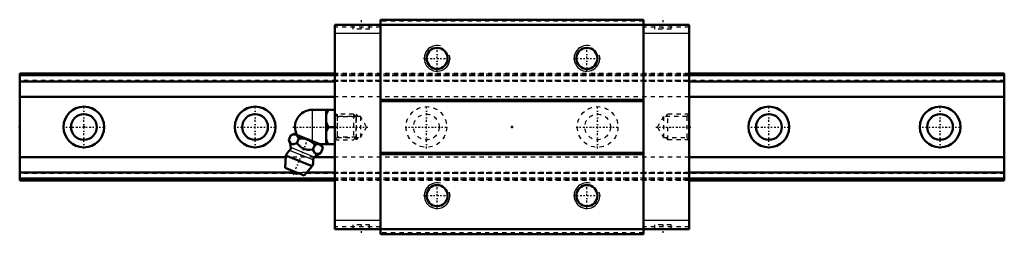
# Model space of a CAD drawing. Header units: millimetres. Extents: x -15 to 215, y -25 to 25.
import ezdxf

# ---------------------------------------------------------------- set-up
doc = ezdxf.new("R2010")
doc.units = ezdxf.units.MM
doc.linetypes.add('Center', pattern=[1.5, 0.45, -0.5, 0.05, -0.5])
doc.linetypes.add('Dashed', pattern=[2, 1, -1])
for name, color, linetype, lineweight in [('2d ConnectionPoints', 7, 'Continuous', 50), ('AM_0', 7, 'Continuous', 50), ('AM_4', 3, 'Continuous', 25), ('AM_5', 3, 'Continuous', 25), ('AM_7', 7, 'Center', 25), ('AM_9', 6, 'Dashed', 25)]:
    doc.layers.add(name, color=color, linetype=linetype, lineweight=lineweight)

# ---------------------------------------------------------------- blocks, each defined once
blk = doc.blocks.new('1_B_M6F_grease_nipple_joint1_SVR_0_in_SVR25R1SS230LG150BM6F7360001_4')
at = {"layer": 'AM_0'}
for p, q in [((53.3, 4), (58.6, 4)), ((56.6, 4), (56.6, -4)), ((57.1, 0), (58.6, 0)), ((47.88, -3), (48.31, -1.93)), ((49.09, -1.6), (48.31, -1.93)), ((55.48, -4.18), (49.09, -1.6)), ((49.75, -3.76), (50.18, -2.69)), ((53.5, -5.27), (53.93, -4.2)), ((55.02, -4), (58.6, -4)), ((55.81, -4.96), (55.48, -4.18)), ((47.2, -6.67), (47, -9.49)), ((53.32, -9.14), (47.2, -6.67)), ((55.37, -6.03), (55.81, -4.96)), ((51.49, -11.31), (53.32, -9.14)), ((51.49, -11.31), (47, -9.49))]:
    blk.add_line(p, q, dxfattribs=at)
for points in [[(57.1, 4), (56.81, 3.44), (56.6, 2.85)], [(56.6, 1.15), (56.66, 0.96), (56.85, 0.47), (57.1, 0)], [(57.1, 0), (56.81, -0.56), (56.6, -1.15)], [(50.18, -2.69), (50.06, -2.43), (49.92, -2.21), (49.76, -2.01), (49.56, -1.86), (49.26, -1.76), (48.91, -1.75), (48.61, -1.82), (48.31, -1.93)], [(47.88, -3), (48.06, -3.4), (48.28, -3.74), (48.47, -3.91), (48.69, -4), (48.94, -4.01), (49.2, -3.96), (49.48, -3.87), (49.75, -3.76)], [(49.75, -3.76), (50.18, -4.23), (50.6, -4.62), (51.07, -4.95), (51.49, -5.14), (51.96, -5.26), (52.34, -5.31), (52.72, -5.32), (53.5, -5.27)], [(53.93, -4.2), (53.53, -3.79), (53.09, -3.42), (52.57, -3.09), (51.99, -2.85), (51.39, -2.71), (50.77, -2.67), (50.18, -2.69)], [(55.81, -4.96), (55.68, -4.71), (55.55, -4.48), (55.38, -4.28), (55.19, -4.14), (54.88, -4.03), (54.53, -4.03), (54.23, -4.09), (53.93, -4.2)], [(56.6, -2.85), (56.66, -3.04), (56.85, -3.53), (57.1, -4)], [(53.5, -5.27), (53.68, -5.67), (53.9, -6.01), (54.08, -6.18), (54.31, -6.27), (54.55, -6.29), (54.82, -6.24), (55.1, -6.14), (55.37, -6.03)]]:
    blk.add_lwpolyline(points, dxfattribs=at)
for centre, radius, start, end in [((53.3, 0), 4, 90, 207.9876), ((42.33, -5.29), 6, 4.8448, 22.4544), ((50.26, -7.9), 3.3, 131.9787, 158), ((47.52, -4.86), 0.8, 311.9787, 4.8448), ((57.77, -11.53), 6, 113.5415, 131.1552), ((50.26, -7.9), 3.3, 338, 4.0213), ((54.35, -7.62), 0.8, 131.1552, 184.0213), ((49.79, -9.07), 1.82, 210.1342, 285.8658)]:
    blk.add_arc(centre, radius, start, end, dxfattribs=at)
at = {"layer": 'AM_4'}
for p, q in [((53.3, 4), (53.3, -3.3)), ((53.55, -7.67), (48.05, -5.45)), ((53.82, -7.01), (48.31, -4.79))]:
    blk.add_line(p, q, dxfattribs=at)
at = {"layer": 'AM_5', "linetype": 'Dashed'}
for p, q in [((59.14, 3), (59.14, -3)), ((63.6, 2.39), (59.14, 2.39)), ((63.6, -2.39), (59.14, -2.39))]:
    blk.add_line(p, q, dxfattribs=at)
at = {"layer": 'AM_7'}
blk.add_line((48.94, -11.15), (52.44, -2.5), dxfattribs=at)
at = {"layer": 'AM_9'}
for p, q in [((62.99, 3), (58.6, 3)), ((63.6, 2.39), (62.99, 3)), ((62.99, 3), (62.99, -3)), ((63.6, 2.39), (63.6, -2.39)), ((58.6, -3), (62.99, -3)), ((62.99, -3), (63.6, -2.39))]:
    blk.add_line(p, q, dxfattribs=at)
blk = doc.blocks.new('2_SVR_25R1SSB_M6F1_Slide_0_in_SVR25R1SS230LG150BM6F7360001_4')
at = {"layer": 'AM_0'}
for p, q in [((58.6, 23.8), (58.6, -23.8)), ((141.4, 23.8), (58.6, 23.8)), ((69.3, 25), (69.3, -25)), ((130.7, 25), (69.3, 25)), ((130.7, 25), (130.7, -25)), ((141.4, 23.8), (141.4, -23.8)), ((130.7, 6.3), (69.3, 6.3)), ((130.7, 6.01), (69.3, 6.01)), ((130.7, -6.01), (69.3, -6.01)), ((130.7, -6.3), (69.3, -6.3)), ((141.4, -23.8), (58.6, -23.8)), ((130.7, -25), (69.3, -25))]:
    blk.add_line(p, q, dxfattribs=at)
for centre in [(82.5, 16), (117.5, 16), (82.5, -16), (117.5, -16)]:
    blk.add_circle(centre, 2.46, dxfattribs=at)
at = {"layer": 'AM_4'}
for p, q in [((69.3, 21.8), (58.6, 21.8)), ((141.4, 21.8), (130.7, 21.8)), ((69.3, -21.8), (58.6, -21.8)), ((141.4, -21.8), (130.7, -21.8))]:
    blk.add_line(p, q, dxfattribs=at)
at = {"layer": 'AM_5', "linetype": 'Dashed'}
for p, q in [((63.6, -3), (63.6, 3)), ((64.1, 2.46), (63.6, 3)), ((135.9, 2.46), (136.4, 3)), ((136.4, -3), (136.4, 3)), ((141.4, 3), (136.4, 3)), ((64.1, -2.46), (63.6, -3)), ((135.9, -2.46), (136.4, -3)), ((141.4, -3), (136.4, -3))]:
    blk.add_line(p, q, dxfattribs=at)
at = {"layer": 'AM_5'}
for centre in [(82.5, 16), (117.5, 16), (82.5, -16), (117.5, -16)]:
    blk.add_arc(centre, 3, 75, 15, dxfattribs=at)
at = {"layer": 'AM_7'}
for p, q in [((64.8, 24.9), (64.8, 22.7)), ((135.2, 24.9), (135.2, 22.7)), ((82.5, 12.85), (82.5, 19.15)), ((117.5, 12.85), (117.5, 19.15)), ((79.35, 16), (85.65, 16)), ((114.35, 16), (120.65, 16)), ((48.83, 0), (66.39, 0)), ((133.61, 0), (141.77, 0)), ((82.5, -19.15), (82.5, -12.85)), ((117.5, -19.15), (117.5, -12.85)), ((79.35, -16), (85.65, -16)), ((114.35, -16), (120.65, -16)), ((64.8, -22.7), (64.8, -24.9)), ((135.2, -22.7), (135.2, -24.9))]:
    blk.add_line(p, q, dxfattribs=at)
at = {"layer": 'AM_9'}
for p, q in [((69.3, 23.3), (58.6, 23.3)), ((62.85, 23.8), (62.85, 22.8)), ((66.75, 22.8), (66.75, 23.8)), ((130.7, 24.7), (69.3, 24.7)), ((130.7, 23.9), (69.3, 23.9)), ((141.4, 23.3), (130.7, 23.3)), ((133.25, 23.8), (133.25, 22.8)), ((137.15, 22.8), (137.15, 23.8)), ((66.75, 22.8), (62.85, 22.8)), ((137.15, 22.8), (133.25, 22.8)), ((141.4, 12.5), (58.6, 12.5)), ((141.4, 12.44), (58.6, 12.44)), ((141.4, 12.35), (58.6, 12.35)), ((141.4, 12.33), (58.6, 12.33)), ((141.4, 12.06), (58.6, 12.06)), ((141.4, 11.92), (58.6, 11.92)), ((141.4, 10.85), (58.6, 10.85)), ((141.4, 10.7), (58.6, 10.7)), ((141.4, 10.6), (58.6, 10.6)), ((141.4, 7.06), (58.6, 7.06)), ((59.14, 2.46), (58.6, 3)), ((64.6, 2.46), (59.14, 2.46)), ((59.14, 2.46), (59.14, -2.46)), ((64.6, 2.46), (64.6, -2.46)), ((66.02, 0), (64.6, 2.46)), ((135.4, 2.46), (133.98, 0)), ((135.4, 2.46), (135.4, -2.46)), ((140.86, 2.46), (135.4, 2.46)), ((141.4, 3), (140.86, 2.46)), ((140.86, 2.46), (140.86, -2.46)), ((64.6, -2.46), (66.02, 0)), ((133.98, 0), (135.4, -2.46)), ((58.6, -3), (59.14, -2.46)), ((59.14, -2.46), (64.6, -2.46)), ((135.4, -2.46), (140.86, -2.46)), ((140.86, -2.46), (141.4, -3)), ((141.4, -7.06), (58.6, -7.06)), ((141.4, -10.6), (58.6, -10.6)), ((141.4, -10.7), (58.6, -10.7)), ((141.4, -10.85), (58.6, -10.85)), ((141.4, -11.92), (58.6, -11.92)), ((141.4, -12.06), (58.6, -12.06)), ((141.4, -12.33), (58.6, -12.33)), ((141.4, -12.35), (58.6, -12.35)), ((141.4, -12.44), (58.6, -12.44)), ((141.4, -12.5), (58.6, -12.5)), ((66.75, -22.8), (62.85, -22.8)), ((62.85, -22.8), (62.85, -23.8)), ((66.75, -23.8), (66.75, -22.8)), ((137.15, -22.8), (133.25, -22.8)), ((133.25, -22.8), (133.25, -23.8)), ((137.15, -23.8), (137.15, -22.8)), ((69.3, -23.3), (58.6, -23.3)), ((130.7, -23.9), (69.3, -23.9)), ((130.7, -24.7), (69.3, -24.7)), ((141.4, -23.3), (130.7, -23.3))]:
    blk.add_line(p, q, dxfattribs=at)
blk = doc.blocks.new('3_SVR_25R23015_R_Track_0_in_SVR25R1SS230LG150BM6F7360001_4')
at = {"layer": 'AM_0'}
for p, q in [((58.6, 12.5), (-15, 12.5)), ((-15, -12.5), (-15, 12.5)), ((215, 12.5), (141.4, 12.5)), ((215, -12.5), (215, 12.5)), ((58.6, 10.6), (-15, 10.6)), ((215, 10.6), (141.4, 10.6)), ((58.6, 7.06), (-15, 7.06)), ((215, 7.06), (141.4, 7.06)), ((47.17, -7.06), (-15, -7.06)), ((58.6, -7.06), (53.77, -7.06)), ((215, -7.06), (141.4, -7.06)), ((48.8, -10.6), (-15, -10.6)), ((58.6, -10.6), (52.09, -10.6)), ((215, -10.6), (141.4, -10.6)), ((58.6, -12.5), (-15, -12.5)), ((215, -12.5), (141.4, -12.5))]:
    blk.add_line(p, q, dxfattribs=at)
for centre, radius in [((0, 0), 4.75), ((40, 0), 4.75), ((160, 0), 4.75), ((200, 0), 4.75), ((0, 0), 3), ((40, 0), 3), ((160, 0), 3), ((200, 0), 3)]:
    blk.add_circle(centre, radius, dxfattribs=at)
at = {"layer": 'AM_4'}
for p, q in [((58.6, 12.44), (-15, 12.44)), ((58.6, 12.06), (-15, 12.06)), ((58.6, 11.92), (-15, 11.92)), ((215, 12.44), (141.4, 12.44)), ((215, 12.06), (141.4, 12.06)), ((215, 11.92), (141.4, 11.92)), ((58.6, -11.92), (-15, -11.92)), ((58.6, -12.06), (-15, -12.06)), ((58.6, -12.44), (-15, -12.44)), ((215, -11.92), (141.4, -11.92)), ((215, -12.06), (141.4, -12.06)), ((215, -12.44), (141.4, -12.44))]:
    blk.add_line(p, q, dxfattribs=at)
at = {"layer": 'AM_7'}
for p, q in [((0, -4.99), (0, 4.99)), ((40, -4.99), (40, 4.99)), ((80, -4.99), (80, 4.99)), ((120, -4.99), (120, 4.99)), ((160, -4.99), (160, 4.99)), ((200, -4.99), (200, 4.99)), ((-4.99, 0), (4.99, 0)), ((35.01, 0), (44.99, 0)), ((75.01, 0), (84.99, 0)), ((115.01, 0), (124.99, 0)), ((155.01, 0), (164.99, 0)), ((195.01, 0), (204.99, 0))]:
    blk.add_line(p, q, dxfattribs=at)
at = {"layer": 'AM_9'}
for p, q in [((215, 12.35), (-15, 12.35)), ((215, 12.33), (-15, 12.33)), ((215, 11.9), (-15, 11.9)), ((141.4, 12.5), (58.6, 12.5)), ((141.4, 12.44), (58.6, 12.44)), ((141.4, 12.06), (58.6, 12.06)), ((141.4, 11.92), (58.6, 11.92)), ((215, 10.85), (-15, 10.85)), ((215, 10.7), (-15, 10.7)), ((141.4, 10.6), (58.6, 10.6)), ((141.4, 7.06), (58.6, 7.06)), ((53.77, -7.06), (47.17, -7.06)), ((141.4, -7.06), (58.6, -7.06)), ((215, -10.7), (-15, -10.7)), ((215, -10.85), (-15, -10.85)), ((52.09, -10.6), (48.8, -10.6)), ((141.4, -10.6), (58.6, -10.6)), ((215, -11.9), (-15, -11.9)), ((215, -12.33), (-15, -12.33)), ((215, -12.35), (-15, -12.35)), ((141.4, -11.92), (58.6, -11.92)), ((141.4, -12.06), (58.6, -12.06)), ((141.4, -12.44), (58.6, -12.44)), ((141.4, -12.5), (58.6, -12.5))]:
    blk.add_line(p, q, dxfattribs=at)
for centre, radius in [((80, 0), 4.75), ((120, 0), 4.75), ((80, 0), 3), ((120, 0), 3)]:
    blk.add_circle(centre, radius, dxfattribs=at)

msp = doc.modelspace()

# ---------------------------------------------------------------- linework, layer by layer
at = {"layer": '2d ConnectionPoints'}
for p in [(-15, 0), (0, 0), (0, 0), (58.6, 0), (100, 0), (141.4, 0)]:
    msp.add_point(p, dxfattribs=at)

# ---------------------------------------------------------------- block references
for name in ['2_SVR_25R1SSB_M6F1_Slide_0_in_SVR25R1SS230LG150BM6F7360001_4', '3_SVR_25R23015_R_Track_0_in_SVR25R1SS230LG150BM6F7360001_4', '1_B_M6F_grease_nipple_joint1_SVR_0_in_SVR25R1SS230LG150BM6F7360001_4']:
    msp.add_blockref(name, (0, 0))

doc.saveas('drawing.dxf')
